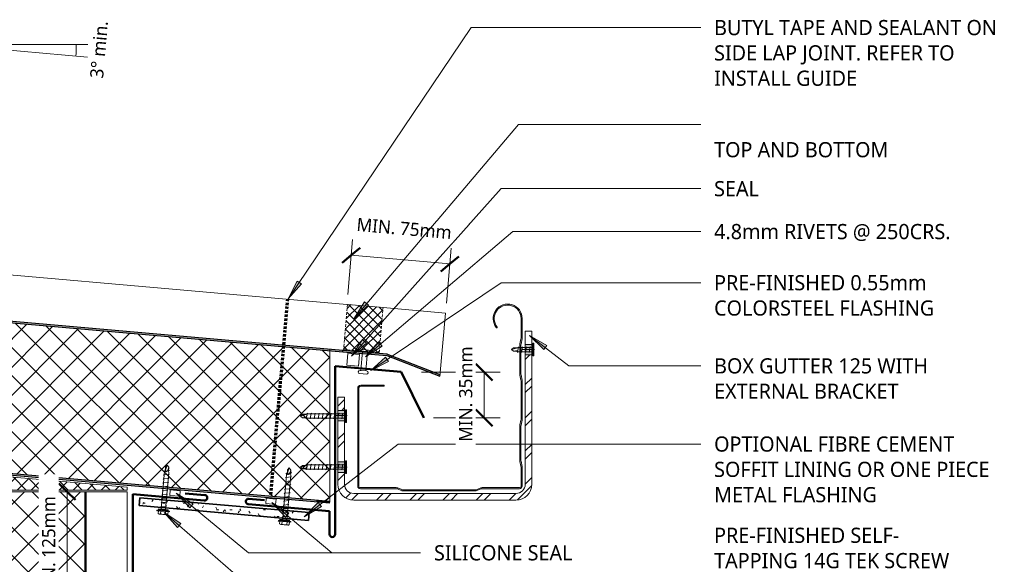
# Model space of a CAD drawing. Header units: millimetres. Extents: x -419 to 983, y -280 to 671.
# Tile 3 of 3: x 232 to 978, y 259 to 671. Entities that reach past the tile are written whole.
import ezdxf

# ---------------------------------------------------------------- set-up
doc = ezdxf.new("R2010")
doc.units = ezdxf.units.MM
doc.linetypes.add('Dash Short', pattern=[3, 2, -1])
for name, color, linetype, lineweight in [('A-ANNO-DIMS', 211, 'Continuous', 9), ('A-ANNO-DIMS-5', 211, 'Continuous', 9), ('A-DETL', 90, 'Continuous', 13), ('A-DETL-GENF', 92, 'Continuous', 13), ('A-DETL-THIN', 151, 'Continuous', 13), ('G-ANNO-TEXT', 231, 'Continuous', 9)]:
    doc.layers.add(name, color=color, linetype=linetype, lineweight=lineweight)
doc.styles.add('Yu Gothic', font='Yu Gothic.ttf', dxfattribs={"height": 11.5})
doc.styles.add('Yu Gothic_1', font='Yu Gothic.ttf', dxfattribs={"height": 10})
doc.dimstyles.new('Diagonal', dxfattribs={"dimscale": 304.8, "dimtxt": 11.609035, "dimasz": 0.04101, "dimexe": 0.03937, "dimexo": 0.024606, "dimgap": 0.024606, "dimtad": 1, "dimdec": 0, "dimzin": 0, "dimdsep": 46, "dimtxsty": 'Yu Gothic_1', "dimblk1": 'OBLIQUE', "dimblk2": 'OBLIQUE', "dimsah": 1, "dimcen": 0.09, "dimazin": 0, "dimtfac": 1, "dimtdec": 4, "dimtix": 1, "dimtmove": 2, "dimatfit": 3, "dimfxl": 1, "dimtvp": 1, "dimtfill": 1, "dimtolj": 1, "dimtzin": 0, "dimarcsym": 2})
doc.dimstyles.new('Diagonal_2', dxfattribs={"dimscale": 304.8, "dimtxt": 11.609035, "dimasz": 0.04101, "dimexe": 0.03937, "dimexo": 0.024606, "dimgap": 0.024606, "dimtad": 1, "dimdec": 0, "dimzin": 0, "dimdsep": 46, "dimtxsty": 'Yu Gothic_1', "dimblk1": 'OBLIQUE', "dimblk2": 'OBLIQUE', "dimsah": 1, "dimcen": 0.09, "dimazin": 0, "dimtfac": 1, "dimtdec": 4, "dimtix": 1, "dimtmove": 0, "dimatfit": 3, "dimfxl": 1, "dimtvp": 1, "dimtfill": 1, "dimtolj": 1, "dimtzin": 0, "dimarcsym": 2})

# ---------------------------------------------------------------- blocks, each defined once
blk = doc.blocks.new('Thermospan w Gutter Overhang original - 150mm-4206367-01 GUTTER DETAIL')
at = {"layer": 'A-DETL-GENF', "lineweight": 25}
for points in [[(0, 1), (0, 0), (650.48, 0), (650.39, 1), (15.62, 1)], [(-75, -102.1), (-75, -103.1), (-33.51, -115), (-33.51, -114)], [(0, -114), (0, -115), (660.54, -115), (660.45, -114), (94.88, -114)]]:
    blk.add_hatch(color=256, dxfattribs=at).paths.add_polyline_path(points)
at = {"layer": 'A-DETL-GENF'}
h = blk.add_hatch(dxfattribs=at)
h.set_pattern_fill('FP_2', color=256, style=0, pattern_type=2)
h.set_pattern_definition([(230, (438.385, 345.506), (11.49067, -9.6418), []), (320, (438.385, 345.506), (9.6418, 11.49067), [])])
h.paths.add_polyline_path([(0, 0), (9.97, -114), (660.45, -114), (650.48, 0), (15.71, 0)])
at = {"layer": 'A-DETL-GENF', "lineweight": 25}
h = blk.add_hatch(color=256, dxfattribs=at)
h.paths.add_polyline_path([(-33.51, -114), (-33.51, -115), (0, -115), (0, -114), (-12.79, -114)])
h.paths.add_polyline_path([(-33.64, -114.96), (-33.65, -115), (-33.51, -115)])
for p, q in [((650.39, 1), (0, 1)), ((0, 1), (0, 0)), ((0, 0), (650.48, 0)), ((-75, -102.1), (-75, -103.1)), ((-33.51, -114), (-75, -102.1)), ((-75, -103.1), (-33.51, -115)), ((-33.65, -115), (0, -115)), ((0, -114), (-33.51, -114)), ((660.45, -114), (0, -114)), ((0, -114), (0, -115)), ((0, -115), (660.54, -115))]:
    blk.add_line(p, q, dxfattribs=at)
at = {"layer": 'A-DETL-GENF'}
for p, q in [((-75, -102.1), (-75, -150)), ((-27.54, -150), (-75, -150)), ((-0.44, -150), (-27.54, -150)), ((0, -150), (-0.44, -150)), ((0, -150), (278.52, -150)), ((285.86, -150), (663.6, -150))]:
    blk.add_line(p, q, dxfattribs=at)
blk = doc.blocks.new('TEK Screw - TEK Screw-4087587-01 GUTTER DETAIL')
at = {"layer": 'A-DETL-GENF'}
blk.add_hatch(color=256, dxfattribs=at).paths.add_polyline_path([(-3.67, 1), (-3.67, 0), (3.67, 0), (3.67, 1)])
for p, q in [((4.79, 1.5), (-4.79, 1.5)), ((-4.79, 1.5), (-4.79, 1)), ((-3.67, 1), (-4.79, 1)), ((-3.67, 1.5), (-3.67, 3.47)), ((3.67, 1), (-3.67, 1)), ((-3.67, 1), (-3.67, 0)), ((-3.67, 0), (3.67, 0)), ((-2.76, 3.97), (2.76, 3.97)), ((-1.85, 1.5), (-1.85, 3.47)), ((-1.6, 0), (-1.6, -28.48)), ((1.6, -28.48), (1.6, 0)), ((1.85, 1.5), (1.85, 3.47)), ((3.67, 1.5), (3.67, 3.47)), ((4.79, 1), (3.67, 1)), ((3.67, 0), (3.67, 1)), ((4.79, 1), (4.79, 1.5)), ((2.17, -1.91), (-2.17, -2.67)), ((-2.17, -2.67), (-1.6, -3)), ((2.17, -4.91), (-2.17, -5.67)), ((-2.17, -5.67), (-1.6, -6)), ((1.6, -1.58), (2.17, -1.91)), ((1.6, -4.58), (2.17, -4.91)), ((2.17, -7.91), (-2.17, -8.67)), ((-2.17, -8.67), (-1.6, -9)), ((2.17, -10.91), (-2.17, -11.67)), ((-2.17, -11.67), (-1.6, -12)), ((2.17, -13.91), (-2.17, -14.67)), ((-2.17, -14.67), (-1.6, -15)), ((1.6, -7.58), (2.17, -7.91)), ((1.6, -10.58), (2.17, -10.91)), ((1.6, -13.58), (2.17, -13.91)), ((2.17, -16.91), (-2.17, -17.67)), ((-2.17, -17.67), (-1.6, -18)), ((2.17, -19.91), (-2.17, -20.67)), ((-2.17, -20.67), (-1.6, -21)), ((1.6, -16.58), (2.17, -16.91)), ((1.6, -19.58), (2.17, -19.91)), ((2.17, -22.91), (-2.17, -23.67)), ((-2.17, -23.67), (-1.6, -24)), ((2.17, -25.91), (-2.17, -26.67)), ((-2.17, -26.67), (-1.6, -27)), ((2.17, -28.91), (-2.17, -29.67)), ((-2.17, -29.67), (-1.6, -30)), ((-1.28, -28.79), (-1.6, -28.48)), ((-1.28, -32.02), (-1.28, -28.79)), ((-1.28, -32.02), (-0.56, -29.14)), ((0, -33.54), (1.28, -28.79)), ((1.28, -28.79), (1.6, -28.48)), ((1.28, -32.02), (1.28, -28.79)), ((1.6, -22.58), (2.17, -22.91)), ((1.6, -25.58), (2.17, -25.91)), ((1.6, -28.58), (2.17, -28.91)), ((-1.28, -32.02), (0, -33.54)), ((1.28, -32.02), (0, -33.54))]:
    blk.add_line(p, q, dxfattribs=at)
for centre, radius, start, end in [((-2.76, 2.9), 1.08, 32.38007, 147.61993), ((0, 0.31), 3.67, 59.72736, 120.27264), ((2.76, 2.9), 1.08, 32.38007, 147.61993), ((0.49, -29.68), 1.18, 48.23938, 152.93623)]:
    blk.add_arc(centre, radius, start, end, dxfattribs=at)
blk = doc.blocks.new('TEK Screw - TEK Screw-4102883-01 GUTTER DETAIL')
at = {"layer": 'A-DETL-GENF'}
blk.add_hatch(color=256, dxfattribs=at).paths.add_polyline_path([(-3.67, 1), (-3.67, 0), (3.67, 0), (3.67, 1)])
for p, q in [((4.79, 1.5), (-4.79, 1.5)), ((-4.79, 1.5), (-4.79, 1)), ((-3.67, 1), (-4.79, 1)), ((-3.67, 1.5), (-3.67, 3.47)), ((3.67, 1), (-3.67, 1)), ((-3.67, 1), (-3.67, 0)), ((-3.67, 0), (3.67, 0)), ((-2.76, 3.97), (2.76, 3.97)), ((-1.85, 1.5), (-1.85, 3.47)), ((-1.6, 0), (-1.6, -34.31)), ((1.6, -34.31), (1.6, 0)), ((1.85, 1.5), (1.85, 3.47)), ((3.67, 1.5), (3.67, 3.47)), ((4.79, 1), (3.67, 1)), ((3.67, 0), (3.67, 1)), ((4.79, 1), (4.79, 1.5)), ((2.17, -1.91), (-2.17, -2.67)), ((-2.17, -2.67), (-1.6, -3)), ((2.17, -4.91), (-2.17, -5.67)), ((-2.17, -5.67), (-1.6, -6)), ((1.6, -1.58), (2.17, -1.91)), ((1.6, -4.58), (2.17, -4.91)), ((2.17, -7.91), (-2.17, -8.67)), ((-2.17, -8.67), (-1.6, -9)), ((2.17, -10.91), (-2.17, -11.67)), ((-2.17, -11.67), (-1.6, -12)), ((2.17, -13.91), (-2.17, -14.67)), ((-2.17, -14.67), (-1.6, -15)), ((1.6, -7.58), (2.17, -7.91)), ((1.6, -10.58), (2.17, -10.91)), ((1.6, -13.58), (2.17, -13.91)), ((2.17, -16.91), (-2.17, -17.67)), ((-2.17, -17.67), (-1.6, -18)), ((2.17, -19.91), (-2.17, -20.67)), ((-2.17, -20.67), (-1.6, -21)), ((1.6, -16.58), (2.17, -16.91)), ((1.6, -19.58), (2.17, -19.91)), ((2.17, -22.91), (-2.17, -23.67)), ((-2.17, -23.67), (-1.6, -24)), ((2.17, -25.91), (-2.17, -26.67)), ((-2.17, -26.67), (-1.6, -27)), ((2.17, -28.91), (-2.17, -29.67)), ((-2.17, -29.67), (-1.6, -30)), ((1.6, -22.58), (2.17, -22.91)), ((1.6, -25.58), (2.17, -25.91)), ((1.6, -28.58), (2.17, -28.91)), ((2.17, -31.91), (-2.17, -32.67)), ((-2.17, -32.67), (-1.6, -33)), ((2.17, -34.91), (-2.17, -35.67)), ((-2.17, -35.67), (-1.6, -36)), ((-1.28, -34.62), (-1.6, -34.31)), ((-1.28, -37.85), (-1.28, -34.62)), ((-1.28, -37.85), (-0.56, -34.97)), ((0, -39.37), (1.28, -34.62)), ((1.28, -34.62), (1.6, -34.31)), ((1.28, -37.85), (1.28, -34.62)), ((1.6, -31.58), (2.17, -31.91)), ((1.6, -34.58), (2.17, -34.91)), ((-1.28, -37.85), (0, -39.37)), ((1.28, -37.85), (0, -39.37))]:
    blk.add_line(p, q, dxfattribs=at)
for centre, radius, start, end in [((-2.76, 2.9), 1.08, 32.38007, 147.61993), ((0, 0.31), 3.67, 59.72736, 120.27264), ((2.76, 2.9), 1.08, 32.38007, 147.61993), ((0.49, -35.51), 1.18, 48.23938, 152.93623)]:
    blk.add_arc(centre, radius, start, end, dxfattribs=at)
blk = doc.blocks.new('Thermospan Insulated Panel2 - 75mm-4142599-01 GUTTER DETAIL')
at = {"layer": 'A-DETL-GENF'}
for points in [[(271.18, 107), (271.18, 106), (693.6, 106), (693.6, 107), (347.71, 107)], [(271.18, 31), (693.6, 31), (693.6, 32), (271.18, 32), (271.18, 31.37)]]:
    blk.add_hatch(color=256, dxfattribs=at).paths.add_polyline_path(points)
h = blk.add_hatch(dxfattribs=at)
h.set_pattern_fill('FP_4', color=256, style=0, pattern_type=2)
h.set_pattern_definition([(315, (380.062, 313.186), (10.6066, 10.6066), []), (45, (380.062, 313.186), (-10.6066, 10.6066), [])])
h.paths.add_polyline_path([(271.18, 106), (271.18, 32), (693.6, 32), (693.6, 106), (347.71, 106)])
at = {"layer": 'A-DETL-GENF', "lineweight": 25}
for p, q in [((693.6, 107), (271.18, 107)), ((271.18, 106), (693.6, 106)), ((271.18, 31), (693.6, 31))]:
    blk.add_line(p, q, dxfattribs=at)
at = {"layer": 'A-DETL-GENF'}
for p, q in [((693.6, 107), (693.6, 0)), ((271.18, 32), (693.6, 32)), ((271.18, 0), (693.6, 0))]:
    blk.add_line(p, q, dxfattribs=at)
blk = doc.blocks.new('Metalcraft Gutters and Brackets - Box Gutter 125 with External Bracket-4687686-01 GUTTER DETAIL')
at = {"layer": 'A-DETL-GENF'}
h = blk.add_hatch(dxfattribs=at)
h.set_pattern_fill('FP_5', color=256, style=0, pattern_type=2)
h.set_pattern_definition([(225, (496.055, 314.153), (12.57236, -12.57236), []), (225, (496.055, 295.103), (12.57236, -12.57236), [])])
h.paths.add_polyline_path([(-96.72, 7), (-112, 7), (-115.11, 6.59), (-118, 5.39), (-120.49, 3.49), (-122.39, 1), (-123.59, -1.89), (-124, -5), (-124, -103), (-119, -103), (-119, -5), (-118.76, -3.19), (-118.06, -1.5), (-116.95, -0.05), (-115.5, 1.06), (-113.81, 1.76), (-112, 2), (11, 2), (12.81, 1.76), (14.5, 1.06), (15.95, -0.05), (17.06, -1.5), (17.76, -3.19), (18, -5), (18, -14), (23, -14), (23, -5), (22.59, -1.89), (21.39, 1), (19.49, 3.49), (17, 5.39), (14.11, 6.59), (11, 7), (8.55, 7)])
h.paths.add_polyline_path([(19.29, -22), (18, -22), (18, -53), (23, -53), (23, -22)])
h.paths.add_polyline_path([(22.24, -61), (18, -61), (18, -71), (23, -71), (23, -61)])
h.paths.add_polyline_path([(-119, -111), (-124, -111), (-124, -121), (-119, -121)])
blk.add_hatch(color=256, dxfattribs=at).paths.add_polyline_path([(-26.25, 0), (-81.89, -0.04), (-82.33, -0.17), (-86.05, -1.61), (-86.5, -1.66), (-114.72, -1.66), (-115.23, -1.73), (-115.72, -1.92), (-116.13, -2.24), (-116.45, -2.66), (-116.65, -3.14), (-116.71, -3.65), (-116.69, -18.09), (-116.62, -18.56), (-115.74, -23.09), (-115.71, -23.68), (-115.74, -49.11), (-115.83, -49.69), (-116.69, -54.12), (-116.71, -54.6), (-116.69, -83.41), (-116.62, -83.88), (-115.74, -88.41), (-115.71, -88.99), (-115.74, -110.68), (-115.83, -111.26), (-116.69, -115.69), (-116.71, -116.17), (-116.71, -130.57), (-116.36, -133.34), (-115.33, -135.92), (-113.67, -138.17), (-111.51, -139.92), (-108.98, -141.08), (-106.23, -141.56), (-103.45, -141.34), (-100.82, -140.43), (-98.5, -138.88), (-96.65, -136.8), (-95.37, -134.33), (-94.76, -131.61), (-94.85, -128.82), (-95.64, -126.15), (-97.08, -123.76), (-97.45, -123.51), (-97.64, -123.56), (-97.78, -123.69), (-97.82, -123.78), (-97.75, -124.15), (-96.41, -126.36), (-95.66, -128.83), (-95.55, -131.42), (-96.11, -133.95), (-97.28, -136.26), (-98.99, -138.2), (-101.14, -139.64), (-103.58, -140.5), (-106.16, -140.71), (-108.71, -140.27), (-111.07, -139.2), (-113.08, -137.58), (-114.62, -135.49), (-115.59, -133.09), (-115.91, -130.52), (-115.88, -115.77), (-115.79, -115.14), (-114.95, -110.76), (-114.91, -110), (-114.95, -88.33), (-115.29, -86.46), (-115.88, -83.33), (-115.91, -82.69), (-115.88, -54.2), (-115.79, -53.57), (-114.95, -49.19), (-114.91, -48.43), (-114.95, -23.01), (-115.06, -22.26), (-115.88, -18.01), (-115.91, -17.37), (-115.87, -3.34), (-115.75, -3.06), (-115.56, -2.81), (-115.32, -2.62), (-115.03, -2.5), (-114.72, -2.46), (-85.9, -2.4), (-85.31, -2.23), (-82.58, -1.13), (-81.73, -0.88), (-80.84, -0.8), (-26, -0.84), (-25.55, -0.97), (-21.84, -2.4), (-21.23, -2.46), (6.31, -2.5), (6.6, -2.62), (6.85, -2.81), (7.04, -3.06), (7.16, -3.34), (7.2, -3.65), (7.15, -78.2), (7, -78.56), (6.76, -78.87), (6.45, -79.1), (6.09, -79.25), (5.71, -79.3), (-12, -79.3), (-12, -80.1), (5.71, -80.1), (6.3, -80.02), (6.85, -79.8), (7.33, -79.43), (7.69, -78.96), (7.92, -78.4), (8, -77.81), (8, -3.65), (7.93, -3.14), (7.73, -2.66), (7.42, -2.24), (7, -1.92), (6.52, -1.73), (6, -1.66), (-21.69, -1.61), (-22.12, -1.49), (-25.85, -0.04)])
h = blk.add_hatch(color=256, dxfattribs=at)
h.paths.add_polyline_path([(18, -14), (18, -22), (23, -22), (23, -14)])
h.paths.add_polyline_path([(18, -53), (18, -61), (23, -61), (23, -53)])
h.paths.add_polyline_path([(-119, -103), (-124, -103), (-124, -111), (-119, -111)])
for p, q in [((11, 7), (-112, 7)), ((-112, 2), (11, 2)), ((-124, -5), (-124, -103)), ((-119, -103), (-119, -5)), ((-116.71, -3.65), (-116.71, -17.61)), ((-115.91, -17.37), (-115.91, -3.65)), ((-86.5, -1.66), (-114.72, -1.66)), ((-114.72, -2.46), (-86.5, -2.46)), ((-82.33, -0.17), (-85.61, -1.49)), ((-85.31, -2.23), (-82.58, -1.13)), ((-26.25, 0), (-81.43, 0)), ((-80.84, -0.8), (-26.46, -0.8)), ((-25.55, -0.97), (-22.42, -2.23)), ((-22.12, -1.49), (-25.45, -0.15)), ((6, -1.66), (-21.23, -1.66)), ((-21.23, -2.46), (6, -2.46)), ((7.2, -3.65), (7.2, -77.81)), ((8, -77.81), (8, -3.65)), ((18, -5), (18, -14)), ((23, -14), (23, -5)), ((23, -14), (18, -14)), ((18, -14), (18, -22)), ((23, -22), (23, -14)), ((-116.62, -18.56), (-115.83, -22.51)), ((-115.06, -22.26), (-115.79, -18.64)), ((16, -18), (25, -18)), ((22.39, -18), (16, -18)), ((18, -22), (18, -53)), ((18, -22), (23, -22)), ((23, -53), (23, -22)), ((-115.71, -23.68), (-115.71, -48.53)), ((-114.91, -48.43), (-114.91, -23.78)), ((-115.83, -49.69), (-116.62, -53.64)), ((-115.79, -53.57), (-115.06, -49.95)), ((-116.71, -54.6), (-116.71, -82.93)), ((-115.91, -82.69), (-115.91, -54.83)), ((16, -57), (25, -57)), ((22.39, -57), (16, -57)), ((23, -53), (18, -53)), ((18, -53), (18, -61)), ((23, -61), (23, -53)), ((18, -61), (18, -71)), ((18, -61), (23, -61)), ((23, -71), (23, -61)), ((18, -71), (23, -71)), ((5.71, -79.3), (-12, -79.3)), ((-12, -79.3), (-12, -80.1)), ((-12, -80.1), (5.71, -80.1)), ((-116.62, -83.88), (-115.83, -87.83)), ((-115.06, -87.58), (-115.79, -83.96)), ((-115.71, -88.99), (-115.71, -110.1)), ((-114.91, -110), (-114.91, -89.1)), ((-119, -103), (-124, -103)), ((-124, -103), (-124, -111)), ((-119, -111), (-119, -103)), ((-126, -107), (-117, -107)), ((-126, -107), (-117, -107)), ((-124, -111), (-124, -121)), ((-124, -111), (-119, -111)), ((-119, -121), (-119, -111)), ((-115.83, -111.26), (-116.62, -115.21)), ((-115.79, -115.14), (-115.06, -111.52)), ((-116.71, -116.17), (-116.71, -130.57)), ((-115.91, -130.52), (-115.91, -116.4)), ((-124, -121), (-119, -121))]:
    blk.add_line(p, q, dxfattribs=at)
for centre, radius, start, end in [((-112, -5), 12, 90, 180), ((-112, -5), 7, 90, 180), ((11, -5), 12, 0, 90), ((11, -5), 7, 360, 90), ((-114.72, -3.65), 2, 90, 180), ((-114.72, -3.65), 1.2, 90, 180), ((-86.5, 0.75), 2.4, 270, 291.80141), ((-86.5, 0.75), 3.2, 270, 291.80141), ((-80.84, -5.47), 4.67, 90, 111.80141), ((-81.43, -2.41), 2.41, 90, 111.80141), ((-26.46, -3.25), 2.45, 68.19859, 90), ((-26.25, -2.16), 2.16, 68.19859, 90), ((-21.23, 0.75), 3.2, 248.19859, 270), ((-21.23, 0.75), 2.4, 248.19859, 270), ((6, -3.65), 2, 0, 90), ((6, -3.65), 1.2, 360, 90), ((-111.83, -17.61), 4.88, 180, 191.30993), ((-109.46, -17.37), 6.46, 180, 191.30993), ((-122.67, -23.78), 7.76, 360, 11.30993), ((-121.63, -23.68), 5.92, 360, 11.30993), ((-121.63, -48.53), 5.92, 348.69007, 0), ((-122.67, -48.43), 7.76, 348.69007, 0), ((-111.83, -54.6), 4.88, 168.69007, 180), ((-109.46, -54.83), 6.46, 168.69007, 180), ((5.71, -77.81), 1.49, 270, 360), ((5.71, -77.81), 2.29, 270, 0), ((-111.83, -82.93), 4.88, 180, 191.30993), ((-109.46, -82.69), 6.46, 180, 191.30993), ((-121.63, -88.99), 5.92, 360, 11.30993), ((-122.67, -89.1), 7.76, 360, 11.30993), ((-121.63, -110.1), 5.92, 348.69007, 0), ((-122.67, -110), 7.76, 348.69007, 0), ((-111.83, -116.17), 4.88, 168.69007, 180), ((-109.46, -116.4), 6.46, 168.69007, 180), ((-105.71, -130.57), 11, 180, 38.25626), ((-105.71, -130.52), 10.2, 180, 38.70546), ((-97.45, -123.9), 0.394, 20.17849, 218.70546)]:
    blk.add_arc(centre, radius, start, end, dxfattribs=at)
blk = doc.blocks.new('Wafer Tek_Self Tapping - Wafer TeK-4688013-01 GUTTER DETAIL')
at = {"layer": 'A-DETL-GENF'}
for p, q in [((-2.17, 29.67), (-1.6, 30)), ((-1.28, 32.49), (0, 34.01)), ((-1.28, 32.49), (-0.56, 29.61)), ((-1.28, 32.49), (-1.28, 29.27)), ((1.28, 32.49), (0, 34.01)), ((0, 34.01), (1.28, 29.27)), ((1.28, 32.49), (1.28, 29.27)), ((2.17, 28.91), (-2.17, 29.67)), ((-2.17, 26.67), (-1.6, 27)), ((2.17, 25.91), (-2.17, 26.67)), ((-2.17, 23.67), (-1.6, 24)), ((2.17, 22.91), (-2.17, 23.67)), ((-1.28, 29.27), (-1.6, 28.95)), ((-1.6, 0), (-1.6, 28.95)), ((1.28, 29.27), (1.6, 28.95)), ((1.6, 28.95), (1.6, 0)), ((1.6, 28.58), (2.17, 28.91)), ((1.6, 25.58), (2.17, 25.91)), ((1.6, 22.58), (2.17, 22.91)), ((-2.17, 20.67), (-1.6, 21)), ((2.17, 19.91), (-2.17, 20.67)), ((-2.17, 17.67), (-1.6, 18)), ((2.17, 16.91), (-2.17, 17.67)), ((-2.17, 14.67), (-1.6, 15)), ((1.6, 19.58), (2.17, 19.91)), ((1.6, 16.58), (2.17, 16.91)), ((2.17, 13.91), (-2.17, 14.67)), ((-2.17, 11.67), (-1.6, 12)), ((2.17, 10.91), (-2.17, 11.67)), ((-2.17, 8.67), (-1.6, 9)), ((2.17, 7.91), (-2.17, 8.67)), ((1.6, 13.58), (2.17, 13.91)), ((1.6, 10.58), (2.17, 10.91)), ((1.6, 7.58), (2.17, 7.91)), ((-4.79, 0), (4.79, 0)), ((-4.79, -0.74), (-4.79, 0)), ((-2.17, 5.67), (-1.6, 6)), ((2.17, 4.91), (-2.17, 5.67)), ((-2.17, 2.67), (-1.6, 3)), ((2.17, 1.91), (-2.17, 2.67)), ((1.6, 4.58), (2.17, 4.91)), ((1.6, 1.58), (2.17, 1.91)), ((4.79, 0), (4.79, -0.74)), ((4.79, -0.74), (-4.79, -0.74))]:
    blk.add_line(p, q, dxfattribs=at)
blk.add_arc((0.49, 30.15), 1.18, 207.06377, 311.76062, dxfattribs=at)
blk = doc.blocks.new('Wafer Tek_Self Tapping - Wafer TeK-4688323-01 GUTTER DETAIL')
at = {"layer": 'A-DETL-GENF'}
for p, q in [((-1.28, 14.61), (0, 16.13)), ((1.28, 14.61), (0, 16.13)), ((0, 16.13), (1.28, 11.38)), ((-2.17, 11.67), (-1.6, 12)), ((2.17, 10.91), (-2.17, 11.67)), ((-2.17, 8.67), (-1.6, 9)), ((2.17, 7.91), (-2.17, 8.67)), ((-1.28, 11.38), (-1.6, 11.07)), ((-1.6, 0), (-1.6, 11.07)), ((-1.28, 14.61), (-0.56, 11.73)), ((-1.28, 14.61), (-1.28, 11.38)), ((1.28, 14.61), (1.28, 11.38)), ((1.28, 11.38), (1.6, 11.07)), ((1.6, 11.07), (1.6, 0)), ((1.6, 10.58), (2.17, 10.91)), ((1.6, 7.58), (2.17, 7.91)), ((-4.79, 0), (4.79, 0)), ((-4.79, -0.74), (-4.79, 0)), ((-2.17, 5.67), (-1.6, 6)), ((2.17, 4.91), (-2.17, 5.67)), ((-2.17, 2.67), (-1.6, 3)), ((2.17, 1.91), (-2.17, 2.67)), ((1.6, 4.58), (2.17, 4.91)), ((1.6, 1.58), (2.17, 1.91)), ((4.79, 0), (4.79, -0.74)), ((4.79, -0.74), (-4.79, -0.74))]:
    blk.add_line(p, q, dxfattribs=at)
blk.add_arc((0.49, 12.26), 1.18, 207.06377, 311.76062, dxfattribs=at)
blk = doc.blocks.new('Foam Closure - Foam Closure-4713953-01 GUTTER DETAIL')
at = {"layer": 'A-DETL-GENF'}
h = blk.add_hatch(dxfattribs=at)
h.set_pattern_fill('FP_7', color=256, style=0, pattern_type=2)
h.set_pattern_definition([(230, (465.925, 461.263), (3.830222, -3.213938), []), (320, (465.925, 461.263), (3.213938, 3.830222), [])])
h.paths.add_polyline_path([(0, 0), (0, -34.31), (27.1, -34.31), (27.1, 0), (16.91, 0)])
at = {"layer": 'A-DETL-GENF', "linetype": 'Dash Short'}
for p, q in [((0, 0), (0, -34.31)), ((27.1, 0), (0, 0)), ((27.1, -34.31), (27.1, 0)), ((0, -34.31), (27.1, -34.31))]:
    blk.add_line(p, q, dxfattribs=at)
blk = doc.blocks.new('Pop Rivets2 - Rivet-4737094-01 GUTTER DETAIL')
at = {"layer": 'A-DETL-GENF'}
for p, q in [((5.24, 0), (-5.24, 0)), ((-2, -14.65), (-2, 0)), ((-1.5, 1.16), (1.5, 1.16)), ((2, -14.65), (2, 0)), ((2.53, -14.65), (-2.53, -14.65)), ((-2.53, -17.15), (2.53, -17.15))]:
    blk.add_line(p, q, dxfattribs=at)
for centre, radius, start, end in [((-1.5, -5.47), 6.62, 90, 124.36366), ((1.5, -5.47), 6.62, 55.63634, 90), ((-2.53, -15.9), 1.25, 90, 270), ((2.53, -15.9), 1.25, 270, 90)]:
    blk.add_arc(centre, radius, start, end, dxfattribs=at)
blk = doc.blocks.new('DIMBLOCK1-01 GUTTER DETAIL')
at = {"layer": 'A-ANNO-DIMS-5'}
for p, q in [((483.16, 492.64), (484.21, 504.59)), ((557.87, 486.1), (558.92, 498.05)), ((483.16, 492.64), (480.56, 462.88)), ((557.87, 486.1), (483.16, 492.64)), ((557.87, 486.1), (555.27, 456.35))]:
    blk.add_line(p, q, dxfattribs=at)
at = {"layer": 'A-ANNO-DIMS-5', "lineweight": 50}
for p, q in [((483.16, 492.64), (489.93, 498.32)), ((483.16, 492.64), (476.39, 486.96)), ((557.87, 486.1), (551.1, 480.42)), ((557.87, 486.1), (564.65, 491.78))]:
    blk.add_line(p, q, dxfattribs=at)
at = {"layer": 'A-ANNO-DIMS-5', "color": 0, "insert": (487.73, 521.08), "char_height": 10, "width": 85.0191, "attachment_point": 1, "rotation": 355, "line_spacing_factor": 1.024327, "style": 'Yu Gothic_1', "bg_fill": 3, "box_fill_scale": 1.25, "bg_fill_color": 9, "bg_fill_true_color": 13158600, "bg_fill_transparency": 0}
blk.add_mtext('MIN. 75mm', dxfattribs=at)
blk = doc.blocks.new('_Oblique')
at = {"color": 0, "linetype": 'ByBlock', "lineweight": -2}
blk.add_line((-0.5, -0.5), (0.5, 0.5), dxfattribs=at)
blk = doc.blocks.new('DIMBLOCK3-01 GUTTER DETAIL')
at = {"layer": 'A-ANNO-DIMS-5', "lineweight": 50}
for p, q in [((267.73, 313.53), (261.48, 319.78)), ((267.73, 313.53), (273.98, 307.28)), ((267.73, 214.17), (261.48, 220.42)), ((267.73, 214.17), (273.98, 207.92))]:
    blk.add_line(p, q, dxfattribs=at)
at = {"layer": 'A-ANNO-DIMS-5'}
for p, q in [((267.73, 313.53), (266.39, 313.53)), ((267.73, 214.17), (267.73, 313.53)), ((267.73, 313.53), (279.73, 313.53)), ((267.73, 214.17), (255.73, 214.17)), ((267.73, 214.17), (310.06, 214.17))]:
    blk.add_line(p, q, dxfattribs=at)
at = {"layer": 'A-ANNO-DIMS-5', "color": 0, "insert": (248.7, 230.42), "char_height": 10, "width": 93.8283, "attachment_point": 1, "rotation": 90, "line_spacing_factor": 1.024327, "style": 'Yu Gothic_1', "bg_fill": 3, "box_fill_scale": 1.25, "bg_fill_color": 9, "bg_fill_true_color": 13158600, "bg_fill_transparency": 0}
blk.add_mtext('MIN. 125mm', dxfattribs=at)
blk = doc.blocks.new('DIMBLOCK4-01 GUTTER DETAIL')
at = {"layer": 'A-ANNO-DIMS-5'}
for p, q in [((583.96, 404.05), (536.49, 404.05)), ((583.96, 404.05), (583.96, 369.42)), ((583.96, 404.05), (595.96, 404.05)), ((583.96, 369.42), (545.62, 369.42)), ((583.96, 369.42), (595.96, 369.42))]:
    blk.add_line(p, q, dxfattribs=at)
at = {"layer": 'A-ANNO-DIMS-5', "lineweight": 50}
for p, q in [((583.96, 404.05), (577.71, 410.3)), ((583.96, 404.05), (590.21, 397.8)), ((583.96, 369.42), (577.71, 375.67)), ((583.96, 369.42), (590.21, 363.17))]:
    blk.add_line(p, q, dxfattribs=at)
at = {"layer": 'A-ANNO-DIMS-5', "color": 0, "insert": (564.92, 351.31), "char_height": 10, "width": 85.0191, "attachment_point": 1, "rotation": 90, "line_spacing_factor": 1.024327, "style": 'Yu Gothic_1', "bg_fill": 3, "box_fill_scale": 1.25, "bg_fill_color": 9, "bg_fill_true_color": 13158600, "bg_fill_transparency": 0}
blk.add_mtext('MIN. 35mm', dxfattribs=at)

msp = doc.modelspace()

# ---------------------------------------------------------------- hatches: boundary and pattern name
at = {"layer": 'A-DETL-GENF'}
h = msp.add_hatch(dxfattribs=at)
h.set_pattern_fill('FP_8', color=9, style=0, pattern_type=2)
h.set_pattern_definition([(45, (0, 0), (-5.3033, 5.3033), []), (135, (0, 0), (-5.3033, -5.3033), [])])
h.paths.add_polyline_path([(313.19, 314.79), (313.19, 316.91), (205.46, 326.34), (205.46, 314.79)])
h = msp.add_hatch(dxfattribs=at)
h.set_pattern_fill('FP_3', color=9, style=0, pattern_type=2)
h.set_pattern_definition([(0, (0, 0), (20.32, 5.08), [1.676, -13.564, 1.676, -13.564, -81.28]), (0, (0, 0), (20.32, 5.08), [-30.48, 1.676, -28.804, 1.676, -13.564, -35.56]), (0, (0, 0), (20.32, 5.08), [-76.2, 1.676, -8.484, 1.676, -23.724]), (120, (7.62, 2.54), (-14.55941, 15.057636), [1.676, -13.564, 1.676, -13.564, -81.28]), (120, (7.62, 2.54), (-14.55941, 15.057636), [-30.48, 1.676, -28.804, 1.676, -13.564, -35.56]), (120, (7.62, 2.54), (-14.55941, 15.057636), [-76.2, 1.676, -8.484, 1.676, -23.724]), (240, (10.16, 12.7), (-5.76059, -20.137636), [1.676, -13.564, 1.676, -13.564, -81.28]), (240, (10.16, 12.7), (-5.76059, -20.137636), [-30.48, 1.676, -28.804, 1.676, -13.564, -35.56]), (240, (10.16, 12.7), (-5.76059, -20.137636), [-76.2, 1.676, -8.484, 1.676, -23.724])])
h.paths.add_polyline_path([(450.66, 291.72), (451.18, 297.7), (322.76, 308.93), (322.24, 302.96), (436.41, 292.97)])
at = {"layer": 'G-ANNO-TEXT'}
for points in [[(435.35, 459.57), (445.38, 470.9), (442.1, 473.11)], [(483.26, 416.3), (494.73, 426.16), (491.79, 428.8)], [(493.95, 415.57), (506.65, 423.79), (504.09, 426.8)], [(618.45, 431.89), (629.09, 421.14), (631.51, 424.26)], [(497.9, 405.42), (511.45, 412.15), (509.25, 415.43)], [(350.52, 312.34), (360.85, 301.29), (363.36, 304.33)], [(422.97, 305.26), (433.21, 294.12), (435.74, 297.15)], [(447.53, 294.6), (460.61, 302.21), (458.19, 305.34)], [(341.27, 297.74), (351.31, 286.41), (353.9, 289.4)]]:
    msp.add_hatch(color=7, dxfattribs=at).paths.add_polyline_path(points)

# ---------------------------------------------------------------- linework, layer by layer
at = {"layer": 'A-DETL'}
for p, q in [((283.4, 652.22), (174.69, 652.22)), ((174.69, 652.22), (283.14, 642.73)), ((480.64, 418.3), (479.86, 409.39)), ((489.51, 417.52), (480.64, 418.3)), ((488.73, 408.61), (489.51, 417.52)), ((479.86, 409.39), (488.73, 408.61)), ((313.19, 316.91), (205.46, 326.34)), ((205.46, 314.79), (313.19, 314.79)), ((313.19, 314.79), (313.19, 316.91)), ((345.91, 314.81), (345.55, 310.73)), ((353.43, 314.15), (345.91, 314.81)), ((353.08, 310.07), (353.43, 314.15)), ((345.55, 310.73), (353.08, 310.07)), ((418.68, 308.61), (418.33, 304.53)), ((426.21, 307.95), (418.68, 308.61)), ((425.85, 303.87), (426.21, 307.95)), ((418.33, 304.53), (425.85, 303.87))]:
    msp.add_line(p, q, dxfattribs=at)
at = {"layer": 'A-DETL', "linetype": 'Dash Short', "lineweight": 70}
msp.add_line((422.14, 311.48), (435.07, 459.33), dxfattribs=at)
at = {"layer": 'A-DETL', "lineweight": 50}
for p, q in [((521.09, 404.34), (470.85, 408.73)), ((470.85, 408.73), (470.85, 281.23)), ((521.09, 404.34), (538.12, 369.42)), ((317.56, 214.17), (317.56, 311.55)), ((371.75, 306.81), (317.56, 311.55)), ((372.13, 310.95), (357.19, 312.26)), ((405.34, 308.15), (417.32, 307.1)), ((456.82, 306.36), (466.89, 305.48)), ((404.99, 304.17), (466.74, 298.76)), ((466.74, 298.76), (466.74, 281.23))]:
    msp.add_line(p, q, dxfattribs=at)
at = {"layer": 'A-DETL', "lineweight": 35}
for p, q in [((322.76, 308.93), (322.24, 302.96)), ((451.18, 297.7), (322.76, 308.93)), ((322.24, 302.96), (450.66, 291.72)), ((450.66, 291.72), (451.18, 297.7))]:
    msp.add_line(p, q, dxfattribs=at)
at = {"layer": 'A-DETL'}
msp.add_arc((174.69, 652.22), 100, 355, 360, dxfattribs=at)
at = {"layer": 'A-DETL', "lineweight": 50}
for centre, radius, start, end in [((371.95, 308.88), 2.08, 264.42696, 85), ((405.16, 306.16), 2, 85, 265), ((468.8, 281.23), 2.06, 180, 0)]:
    msp.add_arc(centre, radius, start, end, dxfattribs=at)
at = {"layer": 'A-DETL-THIN'}
msp.add_line((466.89, 421.42), (466.89, 305.48), dxfattribs=at)
at = {"layer": 'G-ANNO-TEXT', "color": 7}
for p, q in [((573.97, 665.14), (748.16, 665.14)), ((609.92, 591.79), (748.16, 591.79)), ((596.81, 543.13), (748.16, 543.13)), ((493.95, 415.57), (605.58, 510.59)), ((605.58, 510.59), (748.16, 510.59)), ((442.1, 473.11), (435.35, 459.57)), ((435.35, 459.57), (445.38, 470.9)), ((445.38, 470.9), (442.1, 473.11)), ((497.9, 405.42), (596.81, 471.85)), ((596.81, 471.85), (748.16, 471.85)), ((491.79, 428.8), (483.26, 416.3)), ((483.26, 416.3), (494.73, 426.16)), ((494.73, 426.16), (491.79, 428.8)), ((504.09, 426.8), (493.95, 415.57)), ((506.65, 423.79), (504.09, 426.8)), ((618.45, 431.89), (629.09, 421.14)), ((631.51, 424.26), (618.45, 431.89)), ((618.45, 431.89), (648.19, 408.83)), ((493.95, 415.57), (506.65, 423.79)), ((629.09, 421.14), (631.51, 424.26)), ((509.25, 415.43), (497.9, 405.42)), ((497.9, 405.42), (511.45, 412.15)), ((511.45, 412.15), (509.25, 415.43)), ((648.19, 408.83), (748.16, 408.83)), ((447.53, 294.6), (518.71, 349.62)), ((518.71, 349.62), (748.16, 349.62)), ((350.52, 312.34), (360.85, 301.29)), ((363.36, 304.33), (350.52, 312.34)), ((350.52, 312.34), (405.32, 267.23)), ((360.85, 301.29), (363.36, 304.33)), ((422.97, 305.26), (433.21, 294.12)), ((435.74, 297.15), (422.97, 305.26)), ((422.97, 305.26), (468.41, 267.23)), ((458.19, 305.34), (447.53, 294.6)), ((447.53, 294.6), (460.61, 302.21)), ((460.61, 302.21), (458.19, 305.34)), ((341.27, 297.74), (351.31, 286.41)), ((353.9, 289.4), (341.27, 297.74)), ((341.27, 297.74), (405.32, 242.14)), ((433.21, 294.12), (435.74, 297.15)), ((351.31, 286.41), (353.9, 289.4)), ((405.32, 267.23), (535.76, 267.23)), ((468.41, 267.23), (535.76, 267.23))]:
    msp.add_line(p, q, dxfattribs=at)

# ---------------------------------------------------------------- block references
at = {"layer": 'A-DETL-GENF', "lineweight": 25, "rotation": 174.9999999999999}
msp.add_blockref('Thermospan w Gutter Overhang original - 150mm-4206367-01 GUTTER DETAIL', (466.83, 305.98), dxfattribs=at)
at = {"layer": 'A-DETL-GENF'}
for name, p, rotation in [('Metalcraft Gutters and Brackets - Box Gutter 125 with External Bracket-4687686-01 GUTTER DETAIL', (496.06, 314.15), 180), ('Wafer Tek_Self Tapping - Wafer TeK-4688323-01 GUTTER DETAIL', (620.85, 421.15), 90.00000000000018), ('Pop Rivets2 - Rivet-4737094-01 GUTTER DETAIL', (493.6, 419.84), 355.0000000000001), ('Wafer Tek_Self Tapping - Wafer TeK-4688013-01 GUTTER DETAIL', (478.74, 370.86), 90.00000000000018), ('Wafer Tek_Self Tapping - Wafer TeK-4688013-01 GUTTER DETAIL', (478.74, 332.19), 90.00000000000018), ('TEK Screw - TEK Screw-4087587-01 GUTTER DETAIL', (340.71, 300.21), 175.0000000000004), ('TEK Screw - TEK Screw-4102883-01 GUTTER DETAIL', (432.76, 292.35), 175.0000000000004), ('Thermospan Insulated Panel2 - 75mm-4142599-01 GUTTER DETAIL', (313.19, -380.06), 90.00000000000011)]:
    msp.add_blockref(name, p, dxfattribs=dict(at, rotation=rotation))
at = {"layer": 'A-DETL-GENF', "linetype": 'Dash Short', "rotation": 175}
msp.add_blockref('Foam Closure - Foam Closure-4713953-01 GUTTER DETAIL', (504.35, 418.9), dxfattribs=at)

# ---------------------------------------------------------------- texts
at = {"layer": 'G-ANNO-TEXT', "color": 7, "char_height": 11.5, "attachment_point": 1, "style": 'Yu Gothic', "bg_fill": 3, "box_fill_scale": 1.25, "bg_fill_color": 9, "bg_fill_true_color": 13158600, "bg_fill_transparency": 0}
for s, insert, width in [('BUTYL TAPE AND SEALANT ON ', (758.32, 670.89), 278.5864), ('SIDE LAP JOINT. REFER TO ', (758.32, 651.71), 238.9029), ('INSTALL GUIDE', (758.32, 632.53), 136.2869), ('TOP AND BOTTOM', (758.32, 578.36), 163.5443), ('SEAL', (758.32, 548.88), 44.8945), ('4.8mm RIVETS @ 250CRS.', (758.32, 516.34), 220.4641), ('PRE-FINISHED 0.55mm ', (758.32, 477.6), 204.4303), ('COLORSTEEL FLASHING', (758.32, 458.42), 212.848), ('BOX GUTTER 125 WITH ', (758.32, 414.58), 207.2362), ('EXTERNAL BRACKET', (758.32, 395.4), 181.9831), ('OPTIONAL FIBRE CEMENT ', (758.32, 355.37), 234.4936), ('SOFFIT LINING OR ONE PIECE ', (758.32, 336.19), 265.7594), ('METAL FLASHING', (758.32, 317.01), 156.7299), ('PRE-FINISHED SELF-', (758.32, 286.26), 185.1898), ('SILICONE SEAL', (545.92, 272.98), 133.0801), ('TAPPING 14G TEK SCREW ', (758.32, 267.08), 231.6877)]:
    msp.add_mtext(s, dxfattribs=dict(at, insert=insert, width=width))

# ---------------------------------------------------------------- next in the draw order: texts
at = {"layer": 'G-ANNO-TEXT', "color": 7, "insert": (285, 627.24), "char_height": 10, "width": 60.1266, "attachment_point": 1, "rotation": 85, "style": 'Yu Gothic_1', "bg_fill": 3, "box_fill_scale": 1.25, "bg_fill_color": 9, "bg_fill_true_color": 13158600, "bg_fill_transparency": 0}
msp.add_mtext('3° min.', dxfattribs=at)

# ---------------------------------------------------------------- next in the draw order: dimensions: what is measured, and where the dimension line sits
at = {"layer": 'A-ANNO-DIMS'}
for base, p1, p2, angle, text, override, picture, middle, turn in [((483.16, 492.64), (554.62, 448.88), (479.9, 455.41), 355, 'MIN. 75mm', {"dimpost": '<>', "dimfxl": 75}, 'DIMBLOCK1-01 GUTTER DETAIL', (529.5, 510.74), 355), ((267.73, 313.53), (317.56, 214.17), (258.89, 313.53), 90, 'MIN. 125mm', {"dimpost": '<>', "dimfxl": 115.391752}, 'DIMBLOCK3-01 GUTTER DETAIL', (255.36, 277.33), 90)]:
    dim = msp.add_linear_dim(base=base, p1=p1, p2=p2, angle=angle, text=text, dimstyle='Diagonal', override=override, dxfattribs=at)
    dim.commit()
    dim.dimension.update_dxf_attribs({"geometry": picture, "text_midpoint": middle, "dimtype": 160, "text_rotation": turn})

# ---------------------------------------------------------------- next in the draw order: hatches: boundary and pattern name
at = {"layer": 'G-ANNO-TEXT'}
msp.add_hatch(color=7, dxfattribs=at).paths.add_polyline_path([(485.04, 444.57), (496.25, 454.74), (493.24, 457.29)])

# ---------------------------------------------------------------- next in the draw order: linework, layer by layer
at = {"layer": 'G-ANNO-TEXT', "color": 7}
for p, q in [((435.35, 459.57), (573.97, 665.14)), ((485.04, 444.57), (609.92, 591.79)), ((483.26, 416.3), (596.81, 543.13)), ((493.24, 457.29), (485.04, 444.57)), ((496.25, 454.74), (493.24, 457.29)), ((485.04, 444.57), (496.25, 454.74))]:
    msp.add_line(p, q, dxfattribs=at)

# ---------------------------------------------------------------- next in the draw order: dimensions: what is measured, and where the dimension line sits
at = {"layer": 'A-ANNO-DIMS'}
dim = msp.add_linear_dim(base=(583.96, 369.42), p1=(528.99, 404.05), p2=(538.12, 369.42), angle=90, text='MIN. 35mm', dimstyle='Diagonal_2', override={"dimpost": '<>', "dimfxl": 35.809102}, dxfattribs=at)
dim.commit()
dim.dimension.update_dxf_attribs({"geometry": 'DIMBLOCK4-01 GUTTER DETAIL', "text_midpoint": (571.45, 386.74)})

doc.saveas('drawing.dxf')
